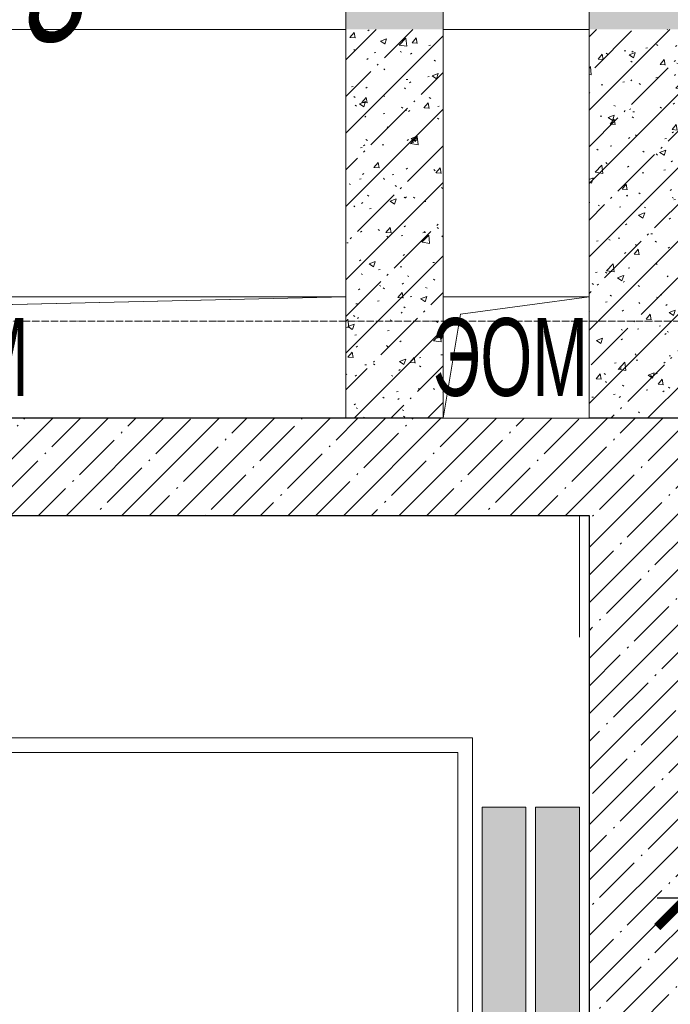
# Model space of a CAD drawing. Header units: millimetres. Extents: x -521669 to 178656, y -69521 to 560843.
# Tile 174 of 256: x -176224 to -174886, y 537324 to 539349. Entities that reach past the tile are written whole.
import ezdxf

# ---------------------------------------------------------------- set-up
doc = ezdxf.new("R2010")
doc.units = ezdxf.units.MM
for name, pattern in [('-D1-02х01', [3, 2, -1]), ('-D1-03x03', [6, 3, -3]), ('-D1d1-15x02', [19, 15, -2, 0, -2])]:
    doc.linetypes.add(name, pattern=pattern)
doc.layers.get('Defpoints').update_dxf_attribs({"color": 31})
for name, color, linetype, lineweight in [('_0', 7, 'Continuous', 13), ('A-DETL-GENF', 7, 'Continuous', 5), ('A-DETL-MBND', 7, 'Continuous', 9), ('A-DOOR', 7, 'Continuous', 5), ('A-DOOR-IDEN', 7, 'Continuous', 9), ('A-GENM-HDLN', 7, '-D1-03x03', 5), ('A-WALL', 7, 'Continuous', 5), ('dim_light', 12, 'Continuous', 9), ('I-WALL', 7, 'Continuous', 5), ('M-EQPM', 7, 'Continuous', 5), ('M-EQPM-IDEN', 7, 'Continuous', 5), ('S-GRID', 7, 'Continuous', 5), ('Обобщенные модели', 7, 'Continuous', 5)]:
    doc.layers.add(name, color=color, linetype=linetype, lineweight=lineweight)
doc.styles.add('Arial Narrow_4', font='txt', dxfattribs={"width": 0.75, "height": 200})
doc.styles.add('fl_iso paper', font='isocpeur.ttf', dxfattribs={"width": 0.8, "oblique": 10})
doc.dimstyles.new('In tre 1_75', dxfattribs={"dimtxt": 220, "dimasz": 120, "dimexe": 60, "dimexo": 10, "dimgap": 50, "dimtad": 1, "dimdec": 0, "dimrnd": 5, "dimzin": 0, "dimdsep": 46, "dimtxsty": 'fl_iso paper', "dimblk": 'ARCHTICK', "dimcen": 0, "dimdle": 60, "dimadec": 0, "dimazin": 0, "dimtfac": 1, "dimtdec": 0, "dimtofl": 0, "dimtmove": 1, "dimatfit": 1, "dimfxl": 1, "dimtfill": 1, "dimtolj": 1, "dimtzin": 0, "dimarcsym": 1})
pattern_1 = [(45, (-192252.935, 520379.37), (-57.02463, 57.02463), []), (45, (-192195.91, 520379.37), (-57.02463, 57.02463), [100.806, -20.161, 3.353, -16.808])]
pattern_2 = [(45, (-192252.93, 520379.37), (-75.43415, 75.43415), [106.68, -17.78, 3.556, -17.78]), (45, (-192252.93, 520454.75), (-75.43415, 75.43415), []), (50, (-192252.93, 520379.37), (127.5292, -11.15758), [13.335, -146.685]), (355, (-192252.93, 520379.37), (-24.66966, 133.74), [10.668, -117.348]), (100.451, (-192242.31, 520378.44), (102.85973, 122.5818), [11.333, -124.663]), (46.184, (-192252.93, 520414.93), (189.7552, -29.4304), [20.002, -220.027]), (96.636, (-192237.12, 520412.47), (166.1822, 173.1996), [17, -186.995]), (351.184, (-192252.93, 520414.93), (166.184, 173.1976), [16.002, -176.022]), (21, (-192235.15, 520406.04), (106.13027, -71.58603), [13.335, -146.685]), (326, (-192235.15, 520406.04), (43.2619, 128.93175), [10.668, -117.348]), (71.451, (-192226.31, 520400.07), (149.392, 57.34505), [11.333, -124.663]), (37.5, (-192252.935, 520379.367), (2.16223, 59.18836), [3.353, -112.573, 3.353, -115.773, -117.792]), (37.5, (-192252.935, 520379.367), (2.16223, 59.18836), [-235.052, 3.353, -114.44]), (7.5, (-192252.935, 520379.367), (46.77386, 70.12615), [3.353, -64.567, 3.353, -109.906, -44.894]), (7.5, (-192252.935, 520379.367), (46.77386, 70.12615), [-181.178, 3.353, -41.542]), (327.5, (-192292.584, 520379.367), (94.91367, -4.01009), [3.353, -41.097, 3.353, -135.331, -184.023]), (327.5, (-192292.584, 520379.367), (94.91367, -4.01009), [-183.134, 3.353, -180.67]), (317.5, (-192310.36, 520379.37), (103.69057, 17.79882), [3.353, -54.432, 3.353, -88.748, -130.683]), (317.5, (-192310.36, 520379.37), (103.69057, 17.79882), [-149.885, 3.353, -127.33])]

# ---------------------------------------------------------------- blocks, each defined once
blk = doc.blocks.new('_ArchTick')
at = {"color": 0, "linetype": 'ByBlock', "lineweight": 9, "const_width": 0.15}
blk.add_lwpolyline([(-0.5, -0.5), (0.5, 0.5)], dxfattribs=at)
blk = doc.blocks.new('*D6201')
at = {"layer": 'Defpoints', "color": 0, "transparency": 16777216}
for p in [(-173602.9, 537542.9), (-174852.9, 537429.4), (-173602.9, 537054.3)]:
    blk.add_point(p, dxfattribs=at)
at = {"layer": 'dim_light', "color": 0, "lineweight": -2, "transparency": 16777216}
for p, q in [((-174852.9, 537439.4), (-174852.9, 537602.9)), ((-173602.9, 537064.3), (-173602.9, 537602.9)), ((-174912.9, 537542.9), (-173542.9, 537542.9))]:
    blk.add_line(p, q, dxfattribs=at)
at = {"layer": 'dim_light', "color": 0, "lineweight": -2, "transparency": 16777216, "xscale": 120, "yscale": 120, "zscale": 120, "rotation": 180}
blk.add_blockref('_ArchTick', (-174852.9, 537542.9), dxfattribs=at)
at = {"layer": 'dim_light', "color": 0, "lineweight": -2, "transparency": 16777216, "xscale": 120, "yscale": 120, "zscale": 120}
blk.add_blockref('_ArchTick', (-173602.9, 537542.9), dxfattribs=at)
at = {"layer": 'dim_light', "color": 0, "transparency": 16777216, "insert": (-174227.9, 537702.9), "char_height": 220, "attachment_point": 5, "style": 'fl_iso paper', "bg_fill": 3, "box_fill_scale": 1.1, "bg_fill_color": 256, "bg_fill_true_color": 13158600, "bg_fill_transparency": 0}
blk.add_mtext('\\A1;1250', dxfattribs=at)
blk = doc.blocks.new('A_MEQ_DoorWall - ОВ-7419816-50_AS_M_L35')
at = {"layer": 'A-DOOR'}
for p, q in [((21.2, 487.5), (-650, 100)), ((31.2, 470.2), (21.2, 487.5)), ((218.8, 470.2), (228.8, 487.5)), ((228.8, 487.5), (900, 100)), ((-640, 82.7), (31.2, 470.2)), ((890, 82.7), (218.8, 470.2)), ((-675, 100), (-675, -100)), ((-650, 100), (-665, 100)), ((-665, 100), (-665, 20)), ((-650, 20), (-650, 100)), ((-650, 100), (-640, 82.7)), ((900, 100), (890, 82.7)), ((915, 100), (900, 100)), ((900, 100), (900, 20)), ((915, 20), (915, 100)), ((925, 100), (925, -100)), ((-665, 20), (-650, 20)), ((900, 20), (915, 20))]:
    blk.add_line(p, q, dxfattribs=at)
at = {"layer": 'A-DOOR', "linetype": '-D1-02х01'}
for centre, start, end in [((-650, 100), 360, 30), ((900, 100), 150, 180)]:
    blk.add_arc(centre, 775, start, end, dxfattribs=at)
at = {"layer": 'A-DOOR'}
for centre in [(-655, 100), (905, 100)]:
    blk.add_arc(centre, 5, 0, 180, dxfattribs=at)
blk = doc.blocks.new('A_MEQ_OpeningShaft-Rectangular - ЭОМ-6625460-50_AS_M_L35')
at = {"layer": 'A-DETL-GENF'}
for p, q in [((1600, 0), (35.7, -35.7)), ((1600, 0), (0, 0)), ((35.7, -35.7), (1600, 0)), ((35.7, -35.7), (0, -250)), ((0, -250), (35.7, -35.7))]:
    blk.add_line(p, q, dxfattribs=at)
at = {"layer": 'A-GENM-HDLN'}
blk.add_line((1600, 0), (0, 0), dxfattribs=at)
blk = doc.blocks.new('A_MEQ_OpeningShaft-Rectangular - ЭОМ-5266185-50_AS_M_L35')
at = {"layer": 'A-DETL-GENF'}
for p, q in [((300, 0), (35.7, -35.7)), ((300, -250), (300, 0)), ((300, 0), (0, 0)), ((0, 0), (0, -250)), ((35.7, -35.7), (300, 0)), ((300, 0), (300, -250)), ((35.7, -35.7), (0, -250)), ((0, -250), (35.7, -35.7)), ((0, -250), (300, -250)), ((0, -250), (300, -250))]:
    blk.add_line(p, q, dxfattribs=at)
at = {"layer": 'A-GENM-HDLN'}
for p, q in [((300, 0), (0, 0)), ((0, 0), (0, -250)), ((300, -250), (300, 0)), ((0, -250), (300, -250))]:
    blk.add_line(p, q, dxfattribs=at)
blk = doc.blocks.new('A_MEQ_DoorWall - ОВ-7394764-50_AS_M_L35')
at = {"layer": 'A-DOOR'}
for p, q in [((-25, -100), (-25, 100)), ((275, -100), (275, 100)), ((-15, -20), (0, -20)), ((-15, -100), (-15, -20)), ((0, -20), (0, -100)), ((250, -20), (265, -20)), ((250, -100), (250, -20)), ((265, -20), (265, -100)), ((0, -100), (-15, -100)), ((0, -100), (10, -82.7)), ((216.5, -225), (0, -100)), ((10, -82.7), (226.5, -207.7)), ((265, -100), (250, -100)), ((226.5, -207.7), (216.5, -225))]:
    blk.add_line(p, q, dxfattribs=at)
blk.add_arc((-5, -100), 5, 180, 0, dxfattribs=at)
at = {"layer": 'A-DOOR', "linetype": '-D1-02х01'}
blk.add_arc((0, -100), 250, 330, 0, dxfattribs=at)

msp = doc.modelspace()

# ---------------------------------------------------------------- hatches: boundary and pattern name
at = {"layer": '_0', "transparency": 33554534}
h = msp.add_hatch(color=252, dxfattribs=at)
h.dxf.hatch_style = 1
h.paths.add_polyline_path([(-154802.1, 519878.6), (-192753.7, 519878.6), (-192753.7, 549830.2), (-154802.1, 549830.2)])
h.paths.add_polyline_path([(-179202.9, 539329.4), (-183852.9, 539329.4), (-183852.9, 541329.4), (-182952.9, 541329.4), (-166902.9, 541329.4), (-163702.9, 541329.4), (-163702.9, 539329.4), (-169852.9, 539329.4), (-169852.9, 530379.4), (-163702.9, 530379.4), (-163702.9, 528379.4), (-183952.9, 528379.4), (-183952.9, 528379.4), (-186002.9, 528379.4), (-186002.9, 530379.4), (-183852.9, 530379.4), (-183852.9, 534429.4), (-179002.9, 534429.4), (-179002.9, 532929.4), (-177352.9, 532929.4), (-177352.9, 537229.4), (-179202.9, 537229.4)], flags=16)
at = {"layer": 'A-WALL'}
h = msp.add_hatch(dxfattribs=at)
h.set_pattern_fill('FP_1', color=256, style=0, pattern_type=2)
h.set_pattern_definition(pattern_1)
h.paths.add_polyline_path([(-174990.8, 538329.4), (-174852.9, 538329.4), (-174852.9, 538529.4), (-177152.9, 538529.4), (-177152.9, 538329.4), (-175052.9, 538329.4)])
at = {"layer": 'I-WALL'}
h = msp.add_hatch(dxfattribs=at)
h.set_pattern_fill('FP_15', color=256, style=0, pattern_type=2)
h.set_pattern_definition(pattern_2)
h.paths.add_polyline_path([(-172372.9, 539329.4), (-172352.9, 539329.4), (-172352.9, 539529.4), (-172602.9, 539529.4), (-172602.9, 539329.4), (-172444.4, 539329.4)])
h.paths.add_polyline_path([(-174852.9, 539329.4), (-174602.9, 539329.4), (-174602.9, 539529.4), (-175052.9, 539529.4), (-175052.9, 539329.4), (-174990.8, 539329.4)])
h.paths.add_polyline_path([(-175352.9, 539329.4), (-175352.9, 539529.4), (-175552.9, 539529.4), (-175552.9, 539329.4)])
h = msp.add_hatch(dxfattribs=at)
h.set_pattern_fill('FP_15', color=256, style=0, pattern_type=2)
h.set_pattern_definition(pattern_2)
h.paths.add_polyline_path([(-175352.9, 538529.4), (-175352.9, 539329.4), (-175552.9, 539329.4), (-175552.9, 538529.4)])
h = msp.add_hatch(dxfattribs=at)
h.set_pattern_fill('FP_15', color=256, style=0, pattern_type=2)
h.set_pattern_definition(pattern_2)
h.paths.add_polyline_path([(-174852.9, 538529.4), (-174852.9, 539329.4), (-175052.9, 539329.4), (-175052.9, 538529.4), (-174990.8, 538529.4)])
at = {"layer": 'Обобщенные модели', "true_color": 0x787878}
for points in [[(-175272.9, 535879.4), (-175222.9, 535879.4), (-175222.9, 536529.4), (-175182.9, 536529.4), (-175182.9, 537729.4), (-175272.9, 537729.4), (-175272.9, 537029.4), (-175232.9, 537029.4), (-175232.9, 536479.4), (-175272.9, 536479.4)], [(-175122.9, 535879.4), (-175072.9, 535879.4), (-175072.9, 536479.4), (-175112.9, 536479.4), (-175112.9, 537029.4), (-175072.9, 537029.4), (-175072.9, 537729.4), (-175162.9, 537729.4), (-175162.9, 536529.4), (-175122.9, 536529.4)]]:
    msp.add_hatch(color=8, dxfattribs=at).paths.add_polyline_path(points)

# ---------------------------------------------------------------- linework, layer by layer
at = {"layer": 'A-DETL-MBND'}
msp.add_line((-175072.9, 538079.4), (-175072.9, 538329.4), dxfattribs=at)
at = {"layer": 'A-WALL', "lineweight": 9}
for p, q in [((-175552.9, 539529.4), (-175552.9, 538529.4)), ((-175352.9, 538779.4), (-175352.9, 539529.4)), ((-175052.9, 539529.4), (-175052.9, 538779.4))]:
    msp.add_line(p, q, dxfattribs=at)
at = {"layer": 'A-WALL', "lineweight": 25}
for p, q in [((-175352.9, 538529.4), (-177152.9, 538529.4)), ((-174852.9, 538529.4), (-175052.9, 538529.4)), ((-177152.9, 538329.4), (-175052.9, 538329.4)), ((-175052.9, 538329.4), (-175052.9, 537179.4))]:
    msp.add_line(p, q, dxfattribs=at)
at = {"layer": 'I-WALL'}
for p, q in [((-175552.9, 539329.4), (-177152.9, 539329.4)), ((-175052.9, 539329.4), (-175352.9, 539329.4))]:
    msp.add_line(p, q, dxfattribs=at)
at = {"layer": 'S-GRID', "linetype": '-D1d1-15x02'}
msp.add_line((-195278.8, 538729.4), (-154847.2, 538729.4), dxfattribs=at)
at = {"layer": 'Обобщенные модели'}
for p, q in [((-176392.9, 537871.9), (-175292.9, 537871.9)), ((-175292.9, 537871.9), (-175292.9, 537129.4)), ((-175322.9, 537841.9), (-176362.9, 537841.9)), ((-175322.9, 537029.4), (-175322.9, 537841.9)), ((-175182.9, 537729.4), (-175272.9, 537729.4)), ((-175272.9, 537729.4), (-175272.9, 537129.4)), ((-175182.9, 536529.4), (-175182.9, 537729.4)), ((-175072.9, 537729.4), (-175162.9, 537729.4)), ((-175162.9, 537729.4), (-175162.9, 536529.4)), ((-175072.9, 537129.4), (-175072.9, 537729.4))]:
    msp.add_line(p, q, dxfattribs=at)

# ---------------------------------------------------------------- block references
at = {"layer": 'A-DOOR', "color": 8, "true_color": 0x7f7f7f}
msp.add_blockref('A_MEQ_DoorWall - ОВ-7419816-50_AS_M_L35', (-176477.9, 539429.4), dxfattribs=at)
at = {"layer": 'A-DOOR', "color": 8, "true_color": 0x7f7f7f, "rotation": 180}
msp.add_blockref('A_MEQ_DoorWall - ОВ-7394764-50_AS_M_L35', (-175077.9, 539429.4), dxfattribs=at)
at = {"layer": 'M-EQPM'}
for name, p in [('A_MEQ_OpeningShaft-Rectangular - ЭОМ-6625460-50_AS_M_L35', (-177152.9, 538779.4)), ('A_MEQ_OpeningShaft-Rectangular - ЭОМ-5266185-50_AS_M_L35', (-175352.9, 538779.4))]:
    msp.add_blockref(name, p, dxfattribs=at)

# ---------------------------------------------------------------- texts
at = {"layer": 'A-DOOR-IDEN', "lineweight": 5, "insert": (-176372.5, 539550.4), "char_height": 250, "width": 228.481, "attachment_point": 1, "style": 'fl_iso paper'}
msp.add_mtext('-8', dxfattribs=at)
at = {"layer": 'M-EQPM-IDEN', "char_height": 160, "width": 402.848, "attachment_point": 1, "style": 'Arial Narrow_4'}
for insert in [(-176525.4, 538735.5), (-175375.4, 538735.5)]:
    msp.add_mtext('ЭОМ', dxfattribs=dict(at, insert=insert))

# ---------------------------------------------------------------- next in the draw order: dimensions: what is measured, and where the dimension line sits
at = {"layer": 'dim_light'}
dim = msp.add_linear_dim(base=(-173602.9, 537542.9), p1=(-174852.9, 537429.4), p2=(-173602.9, 537054.3), dimstyle='In tre 1_75', dxfattribs=at)
dim.commit()
dim.dimension.update_dxf_attribs({"geometry": '*D6201', "text_midpoint": (-174227.9, 537702.9)})

# ---------------------------------------------------------------- next in the draw order: hatches: boundary and pattern name
at = {"layer": 'A-WALL'}
h = msp.add_hatch(dxfattribs=at)
h.set_pattern_fill('FP_1', color=256, style=0, pattern_type=2)
h.set_pattern_definition(pattern_1)
h.paths.add_polyline_path([(-174852.9, 531279.4), (-174852.9, 532879.4), (-175052.9, 532879.4), (-175052.9, 531279.4), (-174990.8, 531279.4)])
h.paths.add_polyline_path([(-174852.9, 534279.4), (-174852.9, 535779.4), (-175052.9, 535779.4), (-175052.9, 534279.4)])
h.paths.add_polyline_path([(-174852.9, 537179.4), (-174852.9, 538329.4), (-175052.9, 538329.4), (-175052.9, 537179.4)])

doc.saveas('drawing.dxf')
